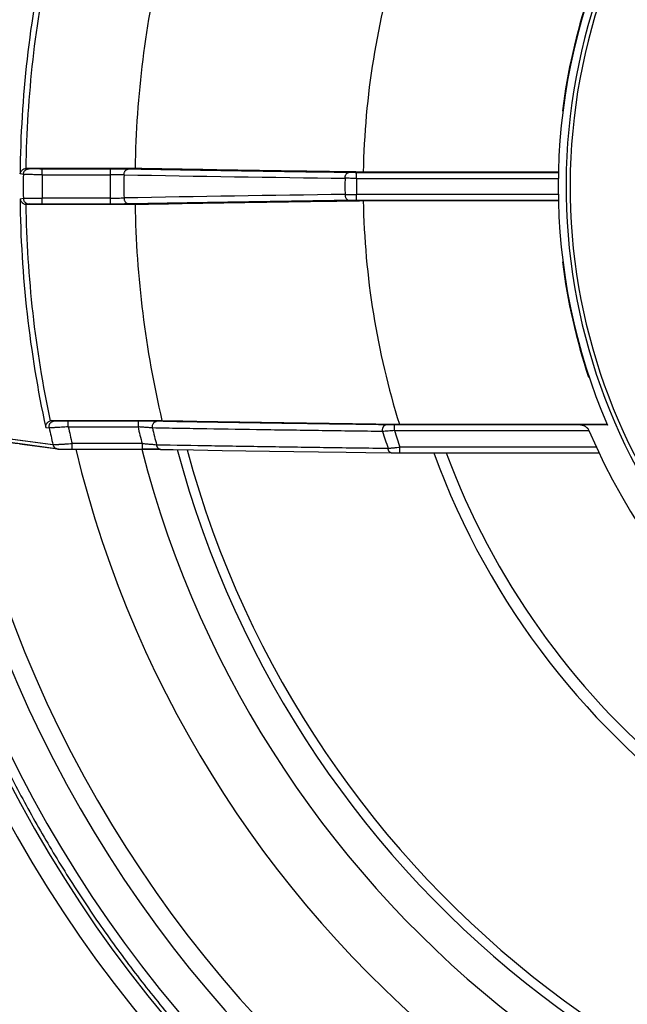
# Model space of a CAD drawing. Header units: millimetres. Extents: x 0 to 210, y 0 to 297.
# Tile 14 of 88: x 66.25 to 72.64, y 149.79 to 160.14. Entities that reach past the tile are written whole.
import ezdxf
from ezdxf.enums import TextEntityAlignment as Align

# ---------------------------------------------------------------- set-up
doc = ezdxf.new("R2010")
doc.units = ezdxf.units.MM
doc.header["$LTSCALE"] = 19.36
doc.layers.get('0').update_dxf_attribs({"linetype": 'CONTINUOUS'})
doc.layers.add('Z_DIM_2D', color=7, linetype='CONTINUOUS')
doc.styles.add('TEXTSTYLE_3', font='helveticaneueltw1g-ltcn.otf')
doc.styles.add('TEXTSTYLE_4', font='gdt', dxfattribs={"width": 0.7})
doc.dimstyles.new('DIMSTYLE_1', dxfattribs={"dimtxt": 2.1, "dimasz": 3.5, "dimexe": 1.5, "dimexo": 0, "dimtad": 1, "dimlfac": 5, "dimdsep": 46, "dimtxsty": 'TEXTSTYLE_3', "dimblk": '_FILLED', "dimblk1": '_FILLED', "dimblk2": '_FILLED', "dimcen": 0.09, "dimclrt": 5, "dimazin": 2, "dimtp": 0.3, "dimtm": 0.3, "dimtfac": 1, "dimtofl": 0, "dimtmove": 0, "dimatfit": 1, "dimldrblk": '_FILLED', "dimfxl": 0, "dimtolj": 1, "dimarcsym": 0})
doc.dimstyles.new('DIMSTYLE_2', dxfattribs={"dimtxt": 2.1, "dimasz": 3.5, "dimexe": 1.5, "dimexo": 0, "dimtad": 1, "dimlfac": 5, "dimdsep": 46, "dimtxsty": 'TEXTSTYLE_3', "dimblk": '_FILLED', "dimblk1": '_FILLED', "dimblk2": '_FILLED', "dimcen": 0.09, "dimclrt": 5, "dimazin": 2, "dimtp": 0.5, "dimtm": 0.5, "dimtfac": 1, "dimtofl": 0, "dimtmove": 0, "dimatfit": 1, "dimldrblk": '_FILLED', "dimfxl": 0, "dimtolj": 1, "dimarcsym": 0})

# ---------------------------------------------------------------- blocks, each defined once
blk = doc.blocks.new('_FILLED')
at = {"color": 0, "linetype": 'ByBlock'}
blk.add_solid([(0, 0), (-1, 0.125), (-1, -0.125)], dxfattribs=at)
blk = doc.blocks.new('*D2')
at = {"layer": 'Z_DIM_2D', "color": 2, "linetype": 'Continuous', "transparency": 16777216}
blk.add_line((74.12, 163.459), (61.698, 178.685), dxfattribs=at)
at = {"layer": 'Z_DIM_2D', "color": 2, "linetype": 'Continuous', "transparency": 16777216, "xscale": 3.5, "yscale": 3.5, "zscale": 3.5, "rotation": 309.2077408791}
blk.add_blockref('_FILLED', (74.12, 163.459), dxfattribs=at)
at = {"layer": 'Z_DIM_2D', "color": 5, "linetype": 'Continuous', "transparency": 16777216}
for s, style, p in [('n', 'TEXTSTYLE_4', (63.874, 176.848)), ('65.5', 'TEXTSTYLE_3', (66.995, 173.023))]:
    blk.add_text(s, height=2.1, rotation=-50.7923, dxfattribs=dict(at, style=style)).set_placement(p, align=Align.RIGHT)
blk = doc.blocks.new('*D3')
at = {"layer": 'Z_DIM_2D', "color": 2, "linetype": 'Continuous', "transparency": 16777216}
blk.add_line((65.537, 168.684), (54.915, 177.283), dxfattribs=at)
at = {"layer": 'Z_DIM_2D', "color": 2, "linetype": 'Continuous', "transparency": 16777216, "xscale": 3.5, "yscale": 3.5, "zscale": 3.5, "rotation": 321.0075964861}
blk.add_blockref('_FILLED', (65.537, 168.684), dxfattribs=at)
at = {"layer": 'Z_DIM_2D', "color": 5, "linetype": 'Continuous', "transparency": 16777216}
for s, style, p in [('n', 'TEXTSTYLE_4', (57.422, 175.929)), ('163.7', 'TEXTSTYLE_3', (62.355, 171.935))]:
    blk.add_text(s, height=2.1, rotation=-38.9924, dxfattribs=dict(at, style=style)).set_placement(p, align=Align.RIGHT)

msp = doc.modelspace()

# ---------------------------------------------------------------- linework, layer by layer
at = {"color": 6, "linetype": 'Continuous'}
for p, q in [((71.96, 159.1784), (71.9548, 159.1784)), ((67.4626, 158.572), (66.3211, 158.572)), ((71.9119, 158.5336), (69.8613, 158.5336)), ((69.8613, 158.2336), (71.9119, 158.2336)), ((66.3211, 158.1952), (67.4626, 158.1952)), ((71.9548, 157.5888), (71.96, 157.5888)), ((72.235, 156.3784), (72.2295, 156.3784)), ((66.5238, 155.8505), (66.5603, 155.8456)), ((66.5897, 155.922), (67.7452, 155.922)), ((70.2406, 155.8836), (72.4229, 155.8836)), ((72.4274, 155.8731), (72.1447, 155.8776)), ((66.2469, 155.6772), (66.5709, 155.6344)), ((66.5709, 155.6344), (66.6503, 155.6239)), ((66.6503, 155.6239), (66.6508, 155.6239)), ((66.6508, 155.6239), (66.6512, 155.6238)), ((66.6512, 155.6238), (66.6517, 155.6237)), ((66.6517, 155.6237), (66.6522, 155.6237)), ((66.6522, 155.6237), (66.6527, 155.6236)), ((66.6527, 155.6236), (66.6533, 155.6236)), ((66.6533, 155.6236), (66.6539, 155.6235)), ((66.6539, 155.6235), (66.6545, 155.6235)), ((66.6545, 155.6235), (66.6551, 155.6234)), ((66.6551, 155.6234), (66.6558, 155.6234)), ((66.6558, 155.6234), (66.6565, 155.6233)), ((66.6565, 155.6233), (66.6576, 155.6233)), ((66.6576, 155.6233), (66.6588, 155.6232)), ((66.6588, 155.6232), (66.6601, 155.6231)), ((66.6601, 155.6231), (66.6616, 155.623)), ((66.6616, 155.623), (66.6634, 155.6229)), ((66.6634, 155.6229), (66.6659, 155.6228)), ((66.6659, 155.6228), (66.6693, 155.6227)), ((66.6693, 155.6227), (66.6703, 155.6227)), ((66.6703, 155.6227), (66.6749, 155.6225)), ((66.6749, 155.6225), (66.6816, 155.6224)), ((66.6816, 155.6224), (66.6908, 155.6222)), ((66.6908, 155.6222), (66.7037, 155.6219)), ((66.7037, 155.6219), (66.7228, 155.6217)), ((66.7228, 155.6217), (66.7495, 155.6215)), ((66.7495, 155.6215), (66.801, 155.6213)), ((66.801, 155.6213), (67.568, 155.6213)), ((67.568, 155.6213), (67.6008, 155.6212)), ((67.6008, 155.6212), (67.6313, 155.621)), ((67.6313, 155.621), (67.6617, 155.6208)), ((67.6617, 155.6208), (67.6887, 155.6205)), ((67.6887, 155.6205), (67.7122, 155.6202)), ((67.7122, 155.6202), (67.7303, 155.6199)), ((67.8633, 155.6176), (68.0781, 155.6139)), ((68.0781, 155.6139), (68.3775, 155.609)), ((68.3775, 155.609), (68.6259, 155.605)), ((68.6259, 155.605), (68.8774, 155.6011)), ((68.8774, 155.6011), (69.1323, 155.5974)), ((69.1323, 155.5974), (69.3905, 155.5937)), ((69.3905, 155.5937), (69.6814, 155.5896)), ((69.6814, 155.5896), (69.8876, 155.5869)), ((69.8876, 155.5869), (70.156, 155.5834)), ((70.156, 155.5834), (70.1773, 155.5832)), ((70.1773, 155.5832), (70.2094, 155.583)), ((70.2094, 155.583), (72.3391, 155.5829))]:
    msp.add_line(p, q, dxfattribs=at)
at = {"color": 9, "linetype": 'Continuous'}
for p, q in [((66.3211, 158.572), (66.3484, 158.5682)), ((66.4873, 158.5061), (66.4873, 158.566)), ((67.202, 158.566), (66.4873, 158.566)), ((67.202, 158.566), (67.202, 158.5061)), ((69.792, 158.4677), (69.792, 158.5276)), ((71.9117, 158.5276), (69.792, 158.5276)), ((66.2889, 158.5088), (66.2542, 158.5137)), ((66.4873, 158.5061), (67.202, 158.5061)), ((69.792, 158.4677), (71.9107, 158.4677)), ((66.2542, 158.2535), (66.2889, 158.2584)), ((66.4873, 158.2011), (66.4873, 158.2611)), ((67.202, 158.2611), (66.4873, 158.2611)), ((67.202, 158.2611), (67.202, 158.2011)), ((69.792, 158.2395), (69.792, 158.2995)), ((71.9107, 158.2995), (69.792, 158.2995)), ((69.792, 158.2395), (71.9117, 158.2395)), ((66.3484, 158.199), (66.3211, 158.1952)), ((66.4873, 158.2011), (67.202, 158.2011)), ((66.5897, 155.922), (66.6185, 155.9182)), ((66.7612, 155.8561), (66.7612, 155.916)), ((67.494, 155.916), (66.7612, 155.916)), ((66.7612, 155.8561), (67.494, 155.8561)), ((67.494, 155.916), (67.494, 155.8561)), ((70.1896, 155.8177), (70.1896, 155.8776)), ((72.1447, 155.8776), (70.1896, 155.8776)), ((65.9454, 155.7576), (66.5998, 155.67)), ((70.1896, 155.8177), (72.2336, 155.8177)), ((66.6578, 155.6235), (66.0036, 155.71)), ((66.6578, 155.6235), (66.3586, 155.663)), ((66.801, 155.6213), (66.801, 155.6813)), ((67.5366, 155.6813), (66.801, 155.6813)), ((67.5366, 155.6813), (67.5366, 155.6213)), ((70.2473, 155.5829), (70.2473, 155.6429)), ((72.3111, 155.6429), (70.2473, 155.6429))]:
    msp.add_line(p, q, dxfattribs=at)
for points in [[(66.1201, 155.7341), (66.1531, 155.7297), (66.5998, 155.67)], [(66.3586, 155.663), (66.2306, 155.6799), (66.2225, 155.681), (66.2145, 155.682), (66.2064, 155.6831), (66.1983, 155.6842), (66.1903, 155.6852), (66.1823, 155.6863), (66.1742, 155.6874), (66.1661, 155.6884), (66.158, 155.6895), (66.15, 155.6906), (66.1419, 155.6917), (66.1338, 155.6927), (66.1257, 155.6938), (66.1176, 155.6949), (66.1095, 155.6959), (66.1014, 155.697), (66.0933, 155.6981)]]:
    msp.add_lwpolyline(points, dxfattribs=at)
at = {"color": 6, "linetype": 'Continuous'}
msp.add_lwpolyline([(67.7303, 155.6199), (67.7568, 155.6194), (67.7833, 155.619), (67.8633, 155.6176)], dxfattribs=at)
at = {"color": 9, "linetype": 'Continuous'}
for centre, radius, start, end in [((78.2601, 158.3836), 6.2676, 96.5742, 255.02607), ((78.2601, 158.3836), 6.2251, 97.01248, 254.82294), ((78.2601, 158.3836), 12.0066, 167.82033, 179.37922), ((78.2601, 158.3836), 11.9719, 179.4007, 180.5993), ((78.2601, 158.3836), 11.7734, 179.40405, 180.59595), ((78.2601, 158.3836), 11.0588, 179.36553, 180.63447), ((78.2601, 158.3836), 10.9139, 179.36197, 180.63803), ((76.0458, 636.8174), 478.3914, 268.958097, 269.236326), ((78.2601, 158.3836), 8.5908, 179.43357, 180.56643), ((78.2601, 158.3836), 8.4686, 179.43129, 180.56871), ((78.2601, 158.3836), 12.0066, 180.62078, 192.17967), ((76.0458, -320.0502), 478.3914, 90.763674, 91.041903), ((78.2601, 158.3836), 13.64, 187.43377, 352.56623), ((78.2601, 158.3836), 13.498, 187.51244, 352.48758), ((78.2601, 158.3836), 13.1171, 187.73193, 352.26809), ((78.2601, 158.3836), 12.9179, 187.85187, 352.14813), ((78.2601, 158.3836), 11.9719, 192.23949, 193.10096), ((78.2601, 158.3836), 11.7734, 192.39685, 193.26905), ((78.2601, 158.3836), 11.0588, 193.21202, 194.14382), ((78.2601, 158.3836), 10.9139, 193.45291, 194.40187), ((78.2601, 158.3836), 8.5908, 197.45191, 198.68309), ((78.2601, 158.3836), 8.4686, 197.63765, 198.88264), ((78.2601, 158.3836), 10.717, 194.96139, 345.03186), ((78.2601, 158.3836), 10.618, 195.114, 344.87921), ((78.2601, 158.3836), 8.1545, 200.0873, 339.90482), ((78.2601, 158.3836), 8.0311, 200.40962, 259.69266)]:
    msp.add_arc(centre, radius, start, end, dxfattribs=at)
at = {"color": 6, "linetype": 'Continuous'}
for centre, radius, start, end in [((78.2327, 158.3867), 11.9196, 168.0808, 179.11085), ((78.2601, 158.3836), 10.7991, 166.82395, 179.00037), ((78.2601, 158.3836), 8.4001, 162.68562, 178.97682), ((78.2601, 158.3836), 6.35, 156.71219, 203.28781), ((78.2601, 158.3836), 6.3552, 161.60748, 172.81598), ((66.3211, 158.5111), 0.0609, 90.00177, 96.19976), ((78.2601, 158.3836), 8.4001, 181.02318, 197.31438), ((78.2327, 158.3805), 11.9196, 180.88915, 191.9192), ((66.3211, 158.2561), 0.0609, 263.80024, 269.99823), ((78.2601, 158.3836), 10.7991, 180.99963, 193.17605), ((78.2601, 158.3836), 6.3552, 187.18402, 198.39252), ((78.2601, 158.3836), 16.37, 186.18872, 264.34259), ((78.2601, 158.3836), 13.84, 187.32581, 352.67419), ((66.5897, 155.8611), 0.0609, 89.99341, 108.80837), ((78.2601, 158.3836), 6.55, 203.06326, 256.08796), ((78.2601, 158.3836), 11.7499, 193.59695, 346.39775), ((78.2601, 158.3836), 11.0771, 194.44015, 345.55421)]:
    msp.add_arc(centre, radius, start, end, dxfattribs=at)
for points, knots in [([(66.2542, 158.5137), (66.2547, 158.5168), (66.2561, 158.5231), (66.2596, 158.5324), (66.2647, 158.5413), (66.2714, 158.5499), (66.2798, 158.5576), (66.2899, 158.5643), (66.3016, 158.5693), (66.3102, 158.5712), (66.3145, 158.5716)], [0, 0, 0, 0, 0.1061001, 0.2154029, 0.3297125, 0.4497996, 0.5763835, 0.7106952, 0.8526886, 1, 1, 1, 1]), ([(69.8613, 158.5336), (69.6504, 158.5365), (69.2358, 158.5423), (68.6248, 158.5517), (68.0361, 158.5615), (67.6512, 158.5684), (67.4626, 158.572)], [0, 0, 0, 0, 0.2637385, 0.5185944, 0.7641493, 1, 1, 1, 1]), ([(66.2542, 158.2535), (66.2547, 158.2504), (66.2561, 158.244), (66.2596, 158.2348), (66.2647, 158.2258), (66.2702, 158.2188), (66.2755, 158.2136), (66.2814, 158.2085), (66.2899, 158.2029), (66.3016, 158.1979), (66.3102, 158.196), (66.3145, 158.1956)], [0, 0, 0, 0, 0.1063077, 0.2158791, 0.3299946, 0.4497925, 0.5121979, 0.5764478, 0.7107506, 0.852718, 1, 1, 1, 1]), ([(67.4626, 158.1952), (67.6512, 158.1987), (68.0361, 158.2057), (68.6248, 158.2155), (69.2358, 158.2249), (69.6504, 158.2307), (69.8613, 158.2336)], [0, 0, 0, 0, 0.2358507, 0.4814056, 0.7362615, 1, 1, 1, 1]), ([(66.5238, 155.8505), (66.5235, 155.8536), (66.5235, 155.8599), (66.525, 155.8695), (66.5281, 155.8791), (66.532, 155.887), (66.536, 155.8931), (66.5407, 155.8992), (66.5478, 155.9064), (66.5581, 155.9137), (66.566, 155.9173), (66.5701, 155.9187)], [0, 0, 0, 0, 0.1051539, 0.2137145, 0.3275793, 0.4475607, 0.5100568, 0.5744735, 0.7093026, 0.8519778, 1, 1, 1, 1]), ([(67.7452, 155.922), (67.9413, 155.9184), (68.3415, 155.9114), (68.9537, 155.9016), (69.5895, 155.8922), (70.0211, 155.8864), (70.2406, 155.8836)], [0, 0, 0, 0, 0.2356726, 0.4811684, 0.7360825, 1, 1, 1, 1]), ([(72.1447, 155.8776), (72.1467, 155.8776), (72.1508, 155.8774), (72.1589, 155.8763), (72.1693, 155.8737), (72.1816, 155.8689), (72.1937, 155.8624), (72.2054, 155.8541), (72.2145, 155.8457), (72.2212, 155.8381), (72.2276, 155.8296), (72.2315, 155.8226), (72.2336, 155.8177)], [0, 0, 0, 0, 0.053426, 0.1078901, 0.2199444, 0.3366395, 0.4583745, 0.5855326, 0.7184288, 0.7870938, 0.8571196, 1, 1, 1, 1])]:
    msp.add_open_spline(points, degree=3, knots=knots, dxfattribs=at)
at = {"color": 9, "linetype": 'Continuous'}
for points, knots in [([(66.2889, 158.5088), (66.2889, 158.5124), (66.2897, 158.5199), (66.293, 158.531), (66.2985, 158.5416), (66.3063, 158.5511), (66.3157, 158.5588), (66.3263, 158.5643), (66.3373, 158.5675), (66.3448, 158.5682), (66.3484, 158.5682)], [0, 0, 0, 0, 0.1170309, 0.2409361, 0.3698105, 0.50121, 0.6324073, 0.7607232, 0.8838382, 1, 1, 1, 1]), ([(66.4873, 158.566), (66.4789, 158.566), (66.4624, 158.5661), (66.4383, 158.5662), (66.4158, 158.5664), (66.3984, 158.5666), (66.3858, 158.5668), (66.3776, 158.567), (66.3703, 158.5671), (66.3639, 158.5673), (66.3585, 158.5675), (66.3542, 158.5677), (66.3512, 158.5679), (66.3494, 158.5681), (66.3487, 158.5681), (66.3484, 158.5682)], [0, 0, 0, 0, 0.1811295, 0.3563417, 0.5200564, 0.6668194, 0.7321691, 0.791474, 0.8443446, 0.890421, 0.9293578, 0.9608165, 0.9844662, 0.993265, 1, 1, 1, 1]), ([(67.3904, 158.5646), (67.3771, 158.5649), (67.3485, 158.5653), (67.3031, 158.5657), (67.2536, 158.566), (67.2194, 158.566), (67.202, 158.566)], [0, 0, 0, 0, 0.2116551, 0.455926, 0.7222325, 1, 1, 1, 1]), ([(67.3469, 158.5051), (67.347, 158.5125), (67.3487, 158.5237), (67.354, 158.5376), (67.3595, 158.547), (67.3654, 158.5536), (67.3705, 158.5578), (67.3745, 158.5603), (67.3785, 158.5622), (67.3825, 158.5636), (67.3865, 158.5644), (67.3891, 158.5646), (67.3904, 158.5646)], [0, 0, 0, 0, 0.2726788, 0.4130405, 0.5492995, 0.6773159, 0.7375261, 0.7950003, 0.8497938, 0.9020669, 0.9520489, 1, 1, 1, 1]), ([(69.7064, 158.5282), (69.307, 158.5335), (68.7179, 158.5421), (67.9459, 158.5547), (67.5732, 158.5613), (67.3904, 158.5646)], [0, 0, 0, 0, 0.5172641, 0.7631294, 1, 1, 1, 1]), ([(69.6697, 158.4685), (69.6697, 158.4721), (69.6702, 158.4795), (69.6722, 158.4904), (69.6756, 158.5009), (69.6796, 158.5089), (69.6834, 158.5145), (69.6864, 158.5181), (69.6896, 158.5212), (69.6929, 158.5238), (69.6963, 158.5257), (69.6997, 158.5271), (69.703, 158.5279), (69.7053, 158.5281), (69.7064, 158.5282)], [0, 0, 0, 0, 0.1417802, 0.2886947, 0.434797, 0.5738247, 0.6390853, 0.7008652, 0.7589509, 0.8133389, 0.8642256, 0.9119737, 0.9570582, 1, 1, 1, 1]), ([(69.792, 158.5276), (69.7769, 158.5276), (69.7548, 158.5277), (69.7263, 158.5279), (69.7128, 158.5281), (69.7064, 158.5282)], [0, 0, 0, 0, 0.5283092, 0.7746016, 1, 1, 1, 1]), ([(66.4873, 158.5061), (66.4753, 158.5061), (66.4517, 158.5062), (66.4173, 158.5064), (66.3852, 158.5067), (66.3603, 158.507), (66.3424, 158.5073), (66.3306, 158.5075), (66.3202, 158.5077), (66.3111, 158.5079), (66.3034, 158.5081), (66.2972, 158.5083), (66.2929, 158.5085), (66.2903, 158.5087), (66.2893, 158.5088), (66.2889, 158.5088)], [0, 0, 0, 0, 0.1812051, 0.3562395, 0.519856, 0.6668079, 0.7322689, 0.7915673, 0.8443804, 0.8903925, 0.9292787, 0.9607194, 0.9843976, 0.9932274, 1, 1, 1, 1]), ([(67.3469, 158.5051), (67.3367, 158.5053), (67.3147, 158.5057), (67.2798, 158.506), (67.2417, 158.5061), (67.2154, 158.5061), (67.202, 158.5061)], [0, 0, 0, 0, 0.2118442, 0.4559351, 0.7222868, 1, 1, 1, 1]), ([(69.792, 158.4677), (69.7704, 158.4677), (69.7389, 158.4679), (69.6981, 158.4682), (69.6789, 158.4684), (69.6697, 158.4685)], [0, 0, 0, 0, 0.527953, 0.7740363, 1, 1, 1, 1]), ([(66.2889, 158.2584), (66.2893, 158.2584), (66.2903, 158.2585), (66.2929, 158.2587), (66.2972, 158.2589), (66.3034, 158.2591), (66.3111, 158.2593), (66.3202, 158.2595), (66.3306, 158.2597), (66.3424, 158.2599), (66.3603, 158.2602), (66.3852, 158.2605), (66.4173, 158.2608), (66.4517, 158.261), (66.4753, 158.2611), (66.4873, 158.2611)], [0, 0, 0, 0, 0.0067726, 0.0156024, 0.0392806, 0.0707213, 0.1096075, 0.1556196, 0.2084327, 0.2677311, 0.3331921, 0.480144, 0.6437605, 0.8187949, 1, 1, 1, 1]), ([(66.2889, 158.2584), (66.2889, 158.2547), (66.2897, 158.2473), (66.293, 158.2362), (66.2985, 158.2256), (66.3063, 158.2161), (66.3157, 158.2084), (66.3263, 158.2029), (66.3373, 158.1997), (66.3448, 158.199), (66.3484, 158.199)], [0, 0, 0, 0, 0.1170309, 0.2409362, 0.3698105, 0.5012101, 0.6324074, 0.7607232, 0.8838382, 1, 1, 1, 1]), ([(67.202, 158.2611), (67.2154, 158.2611), (67.2417, 158.2611), (67.2798, 158.2612), (67.3147, 158.2615), (67.3367, 158.2619), (67.3469, 158.2621)], [0, 0, 0, 0, 0.2777132, 0.5440649, 0.7881558, 1, 1, 1, 1]), ([(67.3469, 158.2621), (67.347, 158.2547), (67.3487, 158.2435), (67.354, 158.2296), (67.3595, 158.2202), (67.3654, 158.2136), (67.3705, 158.2094), (67.3745, 158.2069), (67.3785, 158.205), (67.3825, 158.2036), (67.3865, 158.2028), (67.3891, 158.2026), (67.3904, 158.2026)], [0, 0, 0, 0, 0.2726788, 0.4130405, 0.5492995, 0.6773159, 0.7375261, 0.7950003, 0.8497938, 0.9020669, 0.9520489, 1, 1, 1, 1]), ([(67.3904, 158.2026), (67.5732, 158.2059), (67.9459, 158.2125), (68.7179, 158.2251), (69.307, 158.2337), (69.7064, 158.239)], [0, 0, 0, 0, 0.2368706, 0.4827359, 1, 1, 1, 1]), ([(69.6697, 158.2987), (69.6789, 158.2988), (69.6981, 158.299), (69.7389, 158.2993), (69.7704, 158.2995), (69.792, 158.2995)], [0, 0, 0, 0, 0.2259637, 0.472047, 1, 1, 1, 1]), ([(69.6697, 158.2987), (69.6697, 158.2951), (69.6702, 158.2877), (69.6722, 158.2768), (69.6756, 158.2663), (69.6796, 158.2583), (69.6834, 158.2527), (69.6864, 158.249), (69.6896, 158.246), (69.6929, 158.2434), (69.6963, 158.2415), (69.6997, 158.2401), (69.703, 158.2393), (69.7053, 158.2391), (69.7064, 158.239)], [0, 0, 0, 0, 0.1417802, 0.2886947, 0.434797, 0.5738247, 0.6390853, 0.7008652, 0.7589509, 0.8133389, 0.8642256, 0.9119737, 0.9570582, 1, 1, 1, 1]), ([(69.7064, 158.239), (69.7128, 158.2391), (69.7263, 158.2393), (69.7548, 158.2395), (69.7769, 158.2395), (69.792, 158.2395)], [0, 0, 0, 0, 0.2253984, 0.4716908, 1, 1, 1, 1]), ([(66.3484, 158.199), (66.3487, 158.199), (66.3494, 158.1991), (66.3512, 158.1993), (66.3542, 158.1995), (66.3585, 158.1997), (66.3639, 158.1999), (66.3703, 158.2), (66.3776, 158.2002), (66.3858, 158.2004), (66.3984, 158.2006), (66.4158, 158.2008), (66.4383, 158.201), (66.4624, 158.2011), (66.4789, 158.2011), (66.4873, 158.2011)], [0, 0, 0, 0, 0.0067245, 0.0154957, 0.0390644, 0.0704413, 0.1093238, 0.1553879, 0.2082902, 0.2676614, 0.3330944, 0.479982, 0.6437107, 0.8188846, 1, 1, 1, 1]), ([(67.202, 158.2011), (67.2194, 158.2011), (67.2536, 158.2012), (67.3031, 158.2015), (67.3485, 158.2019), (67.3771, 158.2023), (67.3904, 158.2026)], [0, 0, 0, 0, 0.2777739, 0.5440532, 0.7882777, 1, 1, 1, 1]), ([(64.7771, 156.6188), (64.7903, 156.5177), (64.8191, 156.3156), (64.8608, 156.064), (64.8975, 155.8632), (64.9364, 155.6629), (64.9893, 155.4134), (65.0594, 155.1154), (65.1363, 154.8191), (65.2199, 154.5246), (65.31, 154.2321), (65.4068, 153.9417), (65.4929, 153.7015), (65.565, 153.5106), (65.6206, 153.3681), (65.6779, 153.2261), (65.7563, 153.0377), (65.8584, 152.8039), (65.9871, 152.5262), (66.122, 152.2515), (66.2631, 151.9798), (66.4103, 151.7114), (66.5635, 151.4464), (66.7226, 151.1848), (66.8876, 150.927), (67.0583, 150.6729), (67.2347, 150.4227), (67.4166, 150.1766), (67.6041, 149.9346), (67.797, 149.6969), (67.9952, 149.4636), (68.1985, 149.2348), (68.407, 149.0106), (68.6205, 148.7912), (68.8388, 148.5767), (69.0619, 148.3671), (69.2897, 148.1626), (69.4834, 147.9965), (69.6405, 147.8663), (69.799, 147.7378), (69.9999, 147.5806), (70.2451, 147.3974), (70.4945, 147.2198), (70.7477, 147.0478), (71.0047, 146.8816), (71.2655, 146.7212), (71.5297, 146.5667), (71.7974, 146.4182), (72.0684, 146.2758), (72.3425, 146.1395), (72.6196, 146.0094), (72.8995, 145.8856), (73.1351, 145.7877), (73.3248, 145.7126), (73.5154, 145.6396), (73.7551, 145.5523), (74.045, 145.4541), (74.3371, 145.3625), (74.6312, 145.2775), (74.9271, 145.1991), (75.2247, 145.1275), (75.5238, 145.0626), (75.8244, 145.0044), (76.1261, 144.9529), (76.429, 144.9083), (76.7327, 144.8704), (77.0373, 144.8395), (77.3424, 144.8154), (77.6481, 144.7982), (77.954, 144.7879), (78.2601, 144.7845), (78.5662, 144.7879), (78.8721, 144.7982), (79.1778, 144.8154), (79.4829, 144.8395), (79.7875, 144.8704), (80.0912, 144.9083), (80.3941, 144.9529), (80.6958, 145.0044), (80.9964, 145.0626), (81.2955, 145.1275), (81.5931, 145.1991), (81.889, 145.2775), (82.1831, 145.3625), (82.4752, 145.4541), (82.7651, 145.5523), (83.0048, 145.6396), (83.1954, 145.7126), (83.3851, 145.7877), (83.6207, 145.8856), (83.9006, 146.0094), (84.1777, 146.1395), (84.4518, 146.2758), (84.7228, 146.4182), (84.9905, 146.5667), (85.2547, 146.7212), (85.5154, 146.8816), (85.7725, 147.0478), (86.0258, 147.2198), (86.2751, 147.3974), (86.5203, 147.5806), (86.7212, 147.7378), (86.8797, 147.8663), (87.0369, 147.9965), (87.2305, 148.1626), (87.4582, 148.3671), (87.6814, 148.5767), (87.8997, 148.7912), (88.1132, 149.0106), (88.3217, 149.2348), (88.525, 149.4636), (88.7232, 149.6969), (88.9161, 149.9346), (89.1036, 150.1766), (89.2855, 150.4227), (89.4619, 150.6729), (89.6326, 150.927), (89.7976, 151.1848), (89.9567, 151.4464), (90.1099, 151.7114), (90.2571, 151.9798), (90.3982, 152.2515), (90.5331, 152.5262), (90.6618, 152.8039), (90.7639, 153.0377), (90.8423, 153.2261), (90.8996, 153.3681), (90.9552, 153.5106), (91.0273, 153.7015), (91.1134, 153.9417), (91.2102, 154.2321), (91.3003, 154.5246), (91.3839, 154.8191), (91.4608, 155.1154), (91.5309, 155.4134), (91.5838, 155.6629), (91.6227, 155.8632), (91.6594, 156.064), (91.7011, 156.3156), (91.7299, 156.5177), (91.7431, 156.6188)], [0, 0, 0, 0, 0.0078125, 0.015625, 0.0195313, 0.0234376, 0.0312501, 0.0390626, 0.0468751, 0.0546876, 0.0625, 0.0703125, 0.078125, 0.0820313, 0.0859376, 0.0898439, 0.0937503, 0.1015627, 0.1093752, 0.1171877, 0.1250002, 0.1328127, 0.1406252, 0.1484377, 0.1562502, 0.1640627, 0.1718752, 0.1796876, 0.1875001, 0.1953126, 0.2031251, 0.2109376, 0.2187501, 0.2265626, 0.2343751, 0.2421876, 0.2500001, 0.2578125, 0.2617189, 0.2656252, 0.2734377, 0.2812501, 0.2890626, 0.2968751, 0.3046876, 0.3125001, 0.3203126, 0.3281251, 0.3359376, 0.3437501, 0.3515626, 0.359375, 0.3671875, 0.3710938, 0.3750002, 0.3828126, 0.3906251, 0.3984376, 0.4062501, 0.4140626, 0.4218751, 0.4296876, 0.4375001, 0.4453126, 0.4531251, 0.4609375, 0.46875, 0.4765625, 0.484375, 0.4921875, 0.5, 0.5078125, 0.515625, 0.5234375, 0.53125, 0.5390625, 0.5468749, 0.5546874, 0.5624999, 0.5703124, 0.5781249, 0.5859374, 0.5937499, 0.6015624, 0.6093749, 0.6171874, 0.6249998, 0.6289062, 0.6328125, 0.640625, 0.6484374, 0.6562499, 0.6640624, 0.6718749, 0.6796874, 0.6874999, 0.6953124, 0.7031249, 0.7109374, 0.7187499, 0.7265623, 0.7343748, 0.7382811, 0.7421875, 0.7499999, 0.7578124, 0.7656249, 0.7734374, 0.7812499, 0.7890624, 0.7968749, 0.8046874, 0.8124999, 0.8203124, 0.8281248, 0.8359373, 0.8437498, 0.8515623, 0.8593748, 0.8671873, 0.8749998, 0.8828123, 0.8906248, 0.8984373, 0.9062497, 0.9101561, 0.9140624, 0.9179687, 0.921875, 0.9296875, 0.9375, 0.9453124, 0.9531249, 0.9609374, 0.9687499, 0.9765624, 0.9804687, 0.984375, 0.9921875, 1, 1, 1, 1]), ([(66.5603, 155.8456), (66.5595, 155.8495), (66.5588, 155.8558), (66.5592, 155.8642), (66.5606, 155.8731), (66.5636, 155.8819), (66.568, 155.8901), (66.5722, 155.8959), (66.5769, 155.9012), (66.584, 155.9073), (66.5919, 155.9121), (66.6002, 155.9154), (66.6083, 155.9175), (66.6145, 155.9182), (66.6185, 155.9182)], [0, 0, 0, 0, 0.1143032, 0.1750211, 0.2377315, 0.3676681, 0.4342888, 0.5013236, 0.5682965, 0.6347376, 0.7640225, 0.8263127, 0.8865823, 1, 1, 1, 1]), ([(66.7612, 155.8561), (66.7491, 155.8553), (66.7254, 155.8538), (66.6907, 155.8517), (66.6583, 155.8499), (66.6332, 155.8485), (66.615, 155.8476), (66.603, 155.847), (66.5923, 155.8465), (66.583, 155.8461), (66.5751, 155.8458), (66.5688, 155.8456), (66.5645, 155.8455), (66.5618, 155.8455), (66.5608, 155.8456), (66.5603, 155.8456)], [0, 0, 0, 0, 0.1800992, 0.3545121, 0.5176981, 0.664401, 0.7300423, 0.7897966, 0.843157, 0.8896648, 0.9289156, 0.9605639, 0.9843283, 0.9931857, 1, 1, 1, 1]), ([(66.7612, 155.916), (66.7527, 155.916), (66.7359, 155.9161), (66.7114, 155.9162), (66.6884, 155.9164), (66.6706, 155.9166), (66.6576, 155.9168), (66.6491, 155.917), (66.6415, 155.9171), (66.6349, 155.9173), (66.6292, 155.9175), (66.6246, 155.9177), (66.6215, 155.9179), (66.6196, 155.9181), (66.6188, 155.9181), (66.6185, 155.9182)], [0, 0, 0, 0, 0.1789473, 0.3524249, 0.5151198, 0.661782, 0.7274437, 0.7872334, 0.8407372, 0.8875565, 0.9272934, 0.9595452, 0.9839083, 0.9930102, 1, 1, 1, 1]), ([(67.688, 155.9146), (67.6742, 155.9149), (67.6446, 155.9153), (67.5978, 155.9157), (67.5469, 155.916), (67.5119, 155.916), (67.494, 155.916)], [0, 0, 0, 0, 0.2133463, 0.4580867, 0.7236544, 1, 1, 1, 1]), ([(67.6457, 155.8445), (67.6349, 155.8455), (67.6116, 155.8475), (67.575, 155.8504), (67.5353, 155.8533), (67.508, 155.8551), (67.494, 155.8561)], [0, 0, 0, 0, 0.2146234, 0.4594771, 0.7246333, 1, 1, 1, 1]), ([(67.6457, 155.8445), (67.6453, 155.8485), (67.6449, 155.8567), (67.6462, 155.8692), (67.6496, 155.8816), (67.6541, 155.8913), (67.6587, 155.8981), (67.6625, 155.9025), (67.6665, 155.9063), (67.6707, 155.9094), (67.6751, 155.9117), (67.6794, 155.9134), (67.6837, 155.9144), (67.6866, 155.9146), (67.688, 155.9146)], [0, 0, 0, 0, 0.1301511, 0.2695288, 0.4124878, 0.5522871, 0.6191244, 0.6830755, 0.7437891, 0.8011282, 0.8551541, 0.9060869, 0.9542482, 1, 1, 1, 1]), ([(70.0647, 155.8072), (69.8527, 155.81), (69.4354, 155.8157), (68.82, 155.8248), (68.3201, 155.8329), (67.9781, 155.8387), (67.7872, 155.842), (67.6927, 155.8437), (67.6457, 155.8445)], [0, 0, 0, 0, 0.2629201, 0.5174724, 0.7632862, 0.8828028, 0.9416941, 1, 1, 1, 1]), ([(70.0997, 155.8782), (69.8883, 155.8809), (69.4723, 155.8864), (68.8586, 155.8953), (68.2661, 155.9046), (67.8782, 155.9112), (67.688, 155.9146)], [0, 0, 0, 0, 0.2629247, 0.5175072, 0.7633326, 1, 1, 1, 1]), ([(70.0647, 155.8072), (70.0643, 155.8111), (70.064, 155.8194), (70.065, 155.8319), (70.0672, 155.8424), (70.07, 155.8505), (70.0724, 155.8561), (70.0752, 155.8612), (70.0784, 155.8658), (70.0817, 155.8696), (70.0853, 155.8728), (70.0889, 155.8752), (70.0926, 155.8769), (70.0962, 155.8779), (70.0985, 155.8781), (70.0997, 155.8782)], [0, 0, 0, 0, 0.1370864, 0.2841217, 0.4339258, 0.5072332, 0.5780255, 0.6453964, 0.7086634, 0.7674274, 0.8216009, 0.8713996, 0.917294, 0.9599255, 1, 1, 1, 1]), ([(70.1896, 155.8776), (70.1739, 155.8776), (70.1507, 155.8777), (70.1207, 155.8779), (70.1065, 155.8781), (70.0997, 155.8782)], [0, 0, 0, 0, 0.5259329, 0.7726115, 1, 1, 1, 1]), ([(70.1896, 155.8177), (70.1678, 155.8157), (70.1356, 155.8129), (70.094, 155.8095), (70.0742, 155.8079), (70.0647, 155.8072)], [0, 0, 0, 0, 0.525514, 0.772132, 1, 1, 1, 1]), ([(66.5998, 155.67), (66.6003, 155.6699), (66.6013, 155.6699), (66.604, 155.6699), (66.6083, 155.67), (66.6147, 155.6702), (66.6226, 155.6706), (66.6319, 155.671), (66.6426, 155.6715), (66.6524, 155.6721), (66.6608, 155.6725), (66.6675, 155.6729), (66.6745, 155.6733), (66.6844, 155.6738), (66.6972, 155.6745), (66.7132, 155.6755), (66.7299, 155.6765), (66.7472, 155.6777), (66.7709, 155.6793), (66.7889, 155.6805), (66.801, 155.6813)], [0, 0, 0, 0, 0.0068284, 0.0157051, 0.0395174, 0.0712186, 0.1105213, 0.1570757, 0.2104756, 0.2702609, 0.302391, 0.3359235, 0.3707906, 0.4069189, 0.4826473, 0.5624789, 0.6457684, 0.7318538, 0.8200539, 1, 1, 1, 1]), ([(66.5998, 155.67), (66.6004, 155.6672), (66.6021, 155.6616), (66.6059, 155.6535), (66.611, 155.6459), (66.6173, 155.6391), (66.6246, 155.6333), (66.6327, 155.6288), (66.6412, 155.6256), (66.647, 155.6243), (66.6499, 155.624)], [0, 0, 0, 0, 0.1182337, 0.2410906, 0.3674022, 0.4957858, 0.6247286, 0.7526913, 0.8782124, 1, 1, 1, 1]), ([(67.5366, 155.6813), (67.5506, 155.6803), (67.5781, 155.6783), (67.618, 155.6753), (67.6549, 155.6722), (67.6783, 155.6701), (67.6892, 155.6691)], [0, 0, 0, 0, 0.2750576, 0.5400583, 0.7850143, 1, 1, 1, 1]), ([(67.6892, 155.6691), (67.8811, 155.6656), (68.1718, 155.6606), (68.5631, 155.6542), (68.8647, 155.6495), (69.1717, 155.6449), (69.484, 155.6404), (69.8013, 155.6359), (70.0145, 155.6331), (70.122, 155.6317)], [0, 0, 0, 0, 0.2366877, 0.3584723, 0.4824913, 0.6086999, 0.7370518, 0.8675008, 1, 1, 1, 1]), ([(67.7303, 155.6199), (67.7291, 155.6199), (67.7268, 155.6201), (67.7232, 155.6208), (67.7197, 155.6219), (67.7149, 155.624), (67.7092, 155.6279), (67.703, 155.6341), (67.6977, 155.6417), (67.6936, 155.6504), (67.6907, 155.6596), (67.6896, 155.6659), (67.6892, 155.6691)], [0, 0, 0, 0, 0.0496673, 0.1009233, 0.1539904, 0.2090728, 0.3256822, 0.4512475, 0.5845374, 0.7228598, 0.8626099, 1, 1, 1, 1]), ([(70.122, 155.6317), (70.1266, 155.6321), (70.1361, 155.6328), (70.1506, 155.634), (70.1657, 155.6353), (70.1814, 155.6367), (70.1975, 155.6382), (70.2195, 155.6403), (70.2361, 155.6418), (70.2473, 155.6429)], [0, 0, 0, 0, 0.1103793, 0.2265686, 0.3477558, 0.4731303, 0.6018771, 0.7331671, 1, 1, 1, 1]), ([(70.156, 155.5834), (70.155, 155.5834), (70.1531, 155.5836), (70.1502, 155.5842), (70.1473, 155.5853), (70.1433, 155.5874), (70.1396, 155.5904), (70.1362, 155.594), (70.1328, 155.5984), (70.1291, 155.6048), (70.1257, 155.6132), (70.1233, 155.6223), (70.1223, 155.6285), (70.122, 155.6317)], [0, 0, 0, 0, 0.0444654, 0.090601, 0.1388827, 0.1897552, 0.3004268, 0.3607364, 0.4242677, 0.5598742, 0.704122, 0.8524521, 1, 1, 1, 1]), ([(67.7303, 155.6199), (67.7163, 155.6202), (67.6867, 155.6206), (67.6399, 155.621), (67.5892, 155.6213), (67.5544, 155.6213), (67.5366, 155.6213)], [0, 0, 0, 0, 0.2154973, 0.4598339, 0.7242539, 1, 1, 1, 1])]:
    msp.add_open_spline(points, degree=3, knots=knots, dxfattribs=at)

# ---------------------------------------------------------------- dimensions: what is measured, and where the dimension line sits
at = {"layer": 'Z_DIM_2D', "color": 2, "linetype": 'Continuous'}
for p1, p2, dimstyle, picture, middle in [((74.1196, 163.4589), (82.4006, 153.3083), 'DIMSTYLE_1', '*D2', (65.3634, 176.6837)), ((65.5369, 168.6839), (90.9833, 148.0833), 'DIMSTYLE_2', '*D3', (59.4609, 175.6292))]:
    dim = msp.add_diameter_dim_2p(p1=p1, p2=p2, text='%%c<>', dimstyle=dimstyle, override={"dimpost": '<>'}, dxfattribs=at)
    dim.commit()
    dim.dimension.update_dxf_attribs({"geometry": picture, "text_midpoint": middle, "dimtype": 163})

doc.saveas('drawing.dxf')
